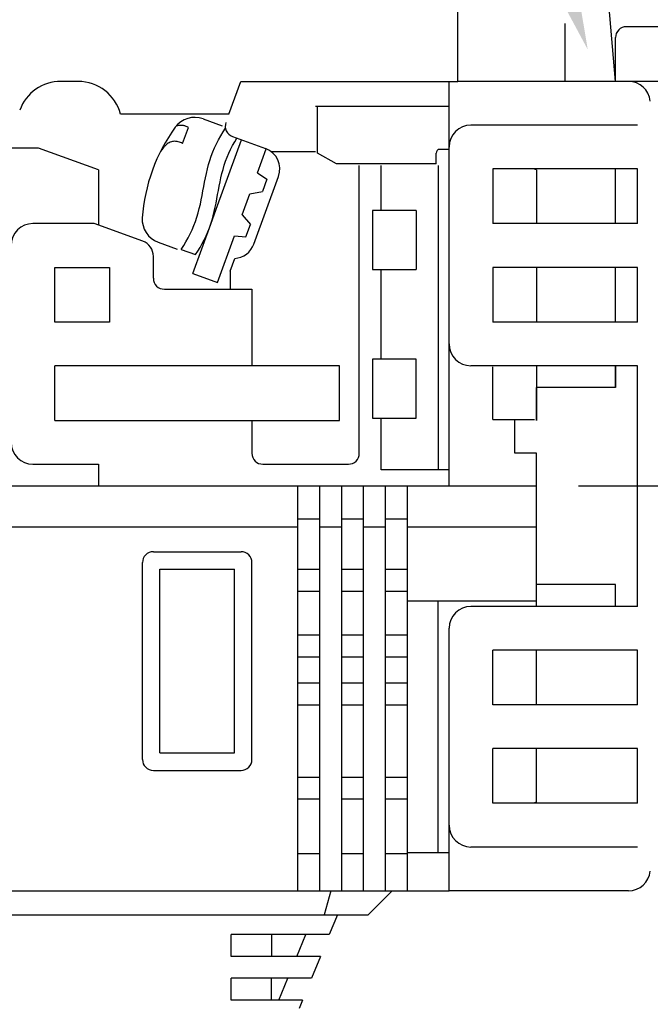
# Model space of a CAD drawing. Header units: inches. Extents: x 3 to 435, y 10 to 289.
# Tile 7 of 10: x 245 to 274, y 139 to 184. Entities that reach past the tile are written whole.
import ezdxf
from ezdxf import colors
from ezdxf.entities.mleader import LeaderData, LeaderLine
from ezdxf.math import Vec2, Vec3

# ---------------------------------------------------------------- set-up
doc = ezdxf.new("R2010")
doc.units = ezdxf.units.IN
doc.header["$LTSCALE"] = 10
doc.header["$MEASUREMENT"] = 0
doc.linetypes.add('CENTER', pattern=[0.4, 0.25, -0.05, 0.05, -0.05])
doc.layers.add('CENTER', color=40, linetype='CENTER')
doc.layers.add('DIMENSIONS', color=140, linetype='Continuous')
doc.dimstyles.get("Standard").update_dxf_attribs({"dimtxt": 3.5, "dimasz": 3.5, "dimexe": 2.5, "dimexo": 3.5, "dimgap": 1, "dimtad": 0, "dimtih": 1, "dimtoh": 1, "dimdec": 1, "dimzin": 0, "dimdsep": 46, "dimtxsty": 'Standard', "dimcen": 0, "dimadec": 0, "dimazin": 0, "dimtfac": 1, "dimtdec": 1, "dimtofl": 0, "dimtmove": 0, "dimatfit": 3, "dimfxl": 1, "dimtolj": 1, "dimtzin": 0, "dimarcsym": 0})

# ---------------------------------------------------------------- blocks, each defined once
blk = doc.blocks.new('*D332')
at = {"layer": 'DEFPOINTS', "color": 0, "transparency": 16777216}
for p in [(284.631, 213.887), (284.631, 177.097), (204.631, 174.097)]:
    blk.add_point(p, dxfattribs=at)
at = {"layer": 'DIMENSIONS', "color": 0, "lineweight": -2, "transparency": 16777216}
for p, q in [((204.631, 177.597), (204.631, 216.387)), ((284.631, 180.597), (284.631, 216.387)), ((208.131, 213.887), (236.631, 213.887)), ((281.131, 213.887), (252.631, 213.887))]:
    blk.add_line(p, q, dxfattribs=at)
at = {"layer": 'DIMENSIONS', "color": 0, "transparency": 16777216}
for points in [[(208.131, 214.47), (208.131, 213.303), (204.631, 213.887)], [(281.131, 214.47), (281.131, 213.303), (284.631, 213.887)]]:
    blk.add_solid(points, dxfattribs=at)
at = {"layer": 'DIMENSIONS', "color": 0, "transparency": 16777216, "char_height": 3.5, "attachment_point": 5}
for s, insert in [('\\A1;80.0', (244.631, 216.637)), ('\\A1;[3.15]', (244.631, 211.137))]:
    blk.add_mtext(s, dxfattribs=dict(at, insert=insert))
blk = doc.blocks.new('*D340')
at = {"layer": 'DEFPOINTS', "color": 0, "transparency": 16777216}
for p in [(284.732, 149.074), (224.631, 148.255), (224.631, 104.444)]:
    blk.add_point(p, dxfattribs=at)
at = {"layer": 'DIMENSIONS', "color": 0, "lineweight": -2, "transparency": 16777216}
for p, q in [((284.732, 145.574), (284.732, 101.944)), ((224.631, 144.755), (224.631, 101.944)), ((228.131, 104.444), (246.098, 104.444)), ((281.232, 104.444), (263.265, 104.444))]:
    blk.add_line(p, q, dxfattribs=at)
at = {"layer": 'DIMENSIONS', "color": 0, "transparency": 16777216}
for points in [[(228.131, 105.027), (228.131, 103.861), (224.631, 104.444)], [(281.232, 105.027), (281.232, 103.861), (284.732, 104.444)]]:
    blk.add_solid(points, dxfattribs=at)
at = {"layer": 'DIMENSIONS', "color": 0, "transparency": 16777216, "char_height": 3.5, "attachment_point": 5}
for s, insert in [('\\A1;60.1', (254.682, 107.194)), ('\\A1;[2.37]', (254.682, 101.694))]:
    blk.add_mtext(s, dxfattribs=dict(at, insert=insert))

msp = doc.modelspace()

# ---------------------------------------------------------------- linework, layer by layer
for p, q in [((265.031, 181.597), (265.031, 185.097)), ((272.231, 181.597), (271.921, 185.14)), ((269.931, 181.597), (269.931, 184.248)), ((276.731, 184.097), (272.731, 184.097)), ((272.231, 181.597), (272.231, 183.597)), ((247.695, 181.597), (246.905, 181.597)), ((254.582, 180.097), (255.128, 181.597)), ((255.128, 181.597), (265.031, 181.597)), ((264.631, 163.097), (264.631, 181.597)), ((275.231, 181.597), (265.031, 181.597)), ((254.582, 180.097), (249.631, 180.097)), ((264.631, 180.447), (258.531, 180.447)), ((258.631, 178.322), (258.631, 180.422)), ((253.396, 179.886), (254.273, 179.567)), ((273.231, 179.597), (265.631, 179.597)), ((252.196, 179.558), (252.164, 179.545)), ((252.228, 179.568), (252.196, 179.558)), ((252.261, 179.576), (252.228, 179.568)), ((252.295, 179.583), (252.261, 179.576)), ((252.329, 179.587), (252.295, 179.583)), ((252.363, 179.588), (252.329, 179.587)), ((252.397, 179.588), (252.363, 179.588)), ((252.432, 179.586), (252.397, 179.588)), ((252.466, 179.582), (252.432, 179.586)), ((252.462, 178.763), (252.728, 179.494)), ((252.501, 179.577), (252.466, 179.582)), ((252.535, 179.569), (252.501, 179.577)), ((252.568, 179.56), (252.535, 179.569)), ((252.602, 179.55), (252.568, 179.56)), ((252.634, 179.537), (252.602, 179.55)), ((252.666, 179.524), (252.634, 179.537)), ((252.697, 179.509), (252.666, 179.524)), ((252.728, 179.494), (252.697, 179.509)), ((254.205, 179.111), (254.31, 179.287)), ((254.31, 179.287), (254.421, 179.46)), ((251.724, 178.707), (251.684, 178.673)), ((251.766, 178.739), (251.724, 178.707)), ((251.81, 178.768), (251.766, 178.739)), ((251.855, 178.793), (251.81, 178.768)), ((251.903, 178.816), (251.855, 178.793)), ((251.952, 178.833), (251.903, 178.816)), ((252.003, 178.847), (251.952, 178.833)), ((252.054, 178.855), (252.003, 178.847)), ((252.107, 178.858), (252.054, 178.855)), ((252.16, 178.856), (252.107, 178.858)), ((252.212, 178.85), (252.16, 178.856)), ((252.265, 178.84), (252.212, 178.85)), ((252.316, 178.825), (252.265, 178.84)), ((252.366, 178.807), (252.316, 178.825)), ((252.415, 178.786), (252.366, 178.807)), ((252.462, 178.763), (252.415, 178.786)), ((253.922, 178.562), (254.01, 178.748)), ((254.01, 178.748), (254.104, 178.931)), ((254.063, 175.919), (255.157, 178.926)), ((254.104, 178.931), (254.205, 179.111)), ((254.743, 179.077), (256.247, 178.529)), ((254.747, 178.663), (254.842, 178.835)), ((254.842, 178.835), (254.941, 179.005)), ((245.884, 178.547), (244.631, 178.547)), ((248.631, 177.547), (245.884, 178.547)), ((251.483, 178.433), (251.454, 178.389)), ((251.513, 178.476), (251.483, 178.433)), ((251.544, 178.518), (251.513, 178.476)), ((251.576, 178.559), (251.544, 178.518)), ((251.611, 178.599), (251.576, 178.559)), ((251.646, 178.637), (251.611, 178.599)), ((251.684, 178.673), (251.646, 178.637)), ((253.769, 178.182), (253.842, 178.374)), ((253.842, 178.374), (253.922, 178.562)), ((254.497, 178.129), (254.574, 178.31)), ((254.574, 178.31), (254.658, 178.488)), ((254.658, 178.488), (254.747, 178.663)), ((255.886, 177.42), (256.285, 178.515)), ((256.495, 178.397), (258.531, 178.397)), ((259.497, 177.822), (258.631, 178.322)), ((264.052, 178.38), (264.042, 178.322)), ((264.042, 177.822), (264.042, 178.322)), ((264.082, 178.437), (264.052, 178.38)), ((264.129, 178.488), (264.082, 178.437)), ((264.631, 178.488), (264.129, 178.488)), ((253.595, 177.594), (253.646, 177.792)), ((253.646, 177.792), (253.704, 177.988)), ((253.704, 177.988), (253.769, 178.182)), ((254.365, 177.76), (254.427, 177.946)), ((254.427, 177.946), (254.497, 178.129)), ((264.042, 177.822), (259.497, 177.822)), ((248.631, 177.547), (248.631, 175.023)), ((253.507, 177.193), (253.549, 177.394)), ((253.549, 177.394), (253.595, 177.594)), ((254.215, 177.192), (254.26, 177.383)), ((254.26, 177.383), (254.309, 177.572)), ((254.309, 177.572), (254.365, 177.76)), ((255.886, 177.42), (256.31, 177.123)), ((260.533, 164.597), (260.533, 177.747)), ((261.533, 175.697), (261.533, 177.747)), ((264.131, 177.747), (264.131, 163.847)), ((273.231, 177.597), (266.631, 177.597)), ((266.631, 177.597), (266.631, 175.097)), ((268.631, 177.547), (268.494, 177.597)), ((268.631, 177.547), (268.631, 175.097)), ((272.231, 175.097), (272.231, 177.597)), ((273.231, 175.097), (273.231, 177.597)), ((253.43, 176.789), (253.467, 176.992)), ((253.467, 176.992), (253.507, 177.193)), ((254.136, 176.807), (254.174, 177)), ((254.174, 177), (254.215, 177.192)), ((255.721, 174.162), (256.844, 177.248)), ((256.31, 177.123), (256.105, 176.559)), ((253.356, 176.385), (253.393, 176.587)), ((253.393, 176.587), (253.43, 176.789)), ((254.064, 176.42), (254.099, 176.614)), ((254.099, 176.614), (254.136, 176.807)), ((255.187, 175.498), (255.536, 176.459)), ((255.536, 176.459), (256.105, 176.559)), ((253.274, 175.982), (253.316, 176.183)), ((253.316, 176.183), (253.356, 176.385)), ((253.953, 175.84), (253.992, 176.033)), ((253.992, 176.033), (254.029, 176.226)), ((254.029, 176.226), (254.064, 176.42)), ((253.12, 175.388), (253.177, 175.584)), ((253.177, 175.584), (253.228, 175.782)), ((253.228, 175.782), (253.274, 175.982)), ((253.755, 175.073), (254.063, 175.919)), ((253.865, 175.458), (253.911, 175.648)), ((253.911, 175.648), (253.953, 175.84)), ((263.131, 175.697), (261.131, 175.697)), ((261.131, 175.697), (261.131, 172.997)), ((263.131, 175.697), (263.131, 172.997)), ((248.428, 175.097), (245.631, 175.097)), ((250.646, 174.289), (248.428, 175.097)), ((252.981, 175.002), (253.055, 175.194)), ((253.055, 175.194), (253.12, 175.388)), ((253.756, 175.082), (253.813, 175.269)), ((253.813, 175.269), (253.865, 175.458)), ((255.187, 175.498), (255.558, 175.056)), ((273.231, 175.097), (266.631, 175.097)), ((252.813, 174.628), (252.901, 174.814)), ((252.901, 174.814), (252.981, 175.002)), ((252.934, 172.818), (253.755, 175.073)), ((253.54, 174.534), (253.619, 174.714)), ((253.619, 174.714), (253.691, 174.897)), ((253.691, 174.897), (253.756, 175.082)), ((255.352, 174.492), (255.558, 175.056)), ((251.344, 174.248), (252.221, 173.929)), ((252.513, 174.089), (252.619, 174.265)), ((252.619, 174.265), (252.719, 174.445)), ((252.719, 174.445), (252.813, 174.628)), ((253.364, 174.182), (253.455, 174.357)), ((253.455, 174.357), (253.54, 174.534)), ((254.062, 172.408), (254.837, 174.537)), ((254.837, 174.537), (255.352, 174.492)), ((252.403, 173.916), (252.513, 174.089)), ((252.403, 173.916), (253.06, 173.677)), ((253.06, 173.677), (253.166, 173.842)), ((253.166, 173.842), (253.268, 174.011)), ((253.268, 174.011), (253.364, 174.182)), ((251.131, 172.597), (251.131, 173.597)), ((254.631, 172.921), (254.844, 173.506)), ((246.631, 170.597), (246.631, 173.097)), ((246.631, 173.097), (249.131, 173.097)), ((249.131, 173.097), (249.131, 170.597)), ((254.631, 172.921), (254.631, 172.097)), ((261.131, 172.997), (263.131, 172.997)), ((261.533, 168.897), (261.533, 172.997)), ((273.231, 173.097), (266.631, 173.097)), ((266.631, 173.097), (266.631, 170.597)), ((268.631, 173.097), (268.631, 170.597)), ((272.231, 170.597), (272.231, 173.097)), ((273.231, 170.597), (273.231, 173.097)), ((252.934, 172.818), (254.062, 172.408)), ((251.631, 172.097), (255.631, 172.097)), ((255.631, 172.097), (255.631, 168.597)), ((249.131, 170.597), (246.631, 170.597)), ((273.231, 170.597), (266.631, 170.597)), ((263.131, 168.897), (261.131, 168.897)), ((261.131, 168.897), (261.131, 166.197)), ((263.131, 166.197), (263.131, 168.897)), ((246.631, 166.097), (246.631, 168.597)), ((259.631, 168.597), (246.631, 168.597)), ((259.631, 166.097), (259.631, 168.597)), ((273.231, 168.597), (265.631, 168.597)), ((266.631, 166.147), (266.631, 168.547)), ((268.631, 168.597), (268.631, 166.097)), ((272.231, 167.597), (272.231, 168.597)), ((272.231, 168.597), (272.231, 167.597)), ((273.231, 157.597), (273.231, 168.597)), ((268.631, 166.097), (268.631, 167.597)), ((272.231, 167.597), (268.631, 167.597)), ((246.631, 166.097), (259.631, 166.097)), ((255.631, 166.097), (255.631, 164.597)), ((261.131, 166.197), (263.131, 166.197)), ((261.533, 163.847), (261.533, 166.197)), ((266.631, 166.147), (268.531, 166.147)), ((267.631, 164.597), (267.631, 166.097)), ((268.631, 164.597), (267.631, 164.597)), ((268.631, 158.597), (268.631, 164.597)), ((245.631, 164.097), (248.631, 164.097)), ((248.631, 164.097), (248.631, 163.097)), ((248.631, 164.097), (248.631, 163.097)), ((256.131, 164.097), (260.033, 164.097)), ((264.631, 163.847), (261.533, 163.847)), ((248.631, 163.097), (228.631, 163.097)), ((248.631, 163.097), (228.631, 163.097)), ((268.631, 163.097), (248.631, 163.097)), ((268.631, 163.097), (248.631, 163.097)), ((257.731, 144.597), (257.731, 163.097)), ((258.731, 144.597), (258.731, 163.097)), ((259.731, 144.597), (259.731, 163.097)), ((260.731, 144.597), (260.731, 163.097)), ((261.731, 144.597), (261.731, 163.097)), ((262.731, 144.597), (262.731, 163.097)), ((268.631, 157.597), (268.631, 163.097)), ((257.731, 161.597), (258.731, 161.597)), ((259.731, 161.597), (260.731, 161.597)), ((261.731, 161.597), (262.731, 161.597)), ((233.831, 161.231), (257.731, 161.231)), ((258.731, 161.231), (259.731, 161.231)), ((260.731, 161.231), (261.731, 161.231)), ((262.731, 161.231), (268.631, 161.231)), ((251.131, 160.097), (255.131, 160.097)), ((250.631, 150.597), (250.631, 159.597)), ((255.631, 150.597), (255.631, 159.597)), ((251.431, 150.897), (251.431, 159.297)), ((251.431, 159.297), (254.831, 159.297)), ((254.831, 150.897), (254.831, 159.297)), ((257.731, 159.297), (258.731, 159.297)), ((259.731, 159.297), (260.731, 159.297)), ((261.731, 159.297), (262.731, 159.297)), ((272.231, 158.597), (268.631, 158.597)), ((272.231, 157.597), (272.231, 158.597)), ((257.731, 158.297), (258.731, 158.297)), ((259.731, 158.297), (260.731, 158.297)), ((261.731, 158.297), (262.731, 158.297)), ((262.731, 157.847), (268.631, 157.847)), ((264.131, 146.347), (264.131, 157.847)), ((273.231, 157.597), (265.631, 157.597)), ((257.731, 156.297), (258.731, 156.297)), ((259.731, 156.297), (260.731, 156.297)), ((261.731, 156.297), (262.731, 156.297)), ((264.631, 144.597), (264.631, 156.597)), ((257.731, 155.297), (258.731, 155.297)), ((259.731, 155.297), (260.731, 155.297)), ((261.731, 155.297), (262.731, 155.297)), ((273.231, 155.597), (266.631, 155.597)), ((266.631, 153.097), (266.631, 155.597)), ((268.631, 153.097), (268.631, 155.597)), ((273.231, 153.097), (273.231, 155.597)), ((257.731, 154.097), (258.731, 154.097)), ((259.731, 154.097), (260.731, 154.097)), ((261.731, 154.097), (262.731, 154.097)), ((257.731, 153.097), (258.731, 153.097)), ((259.731, 153.097), (260.731, 153.097)), ((261.731, 153.097), (262.731, 153.097)), ((273.231, 153.097), (266.631, 153.097)), ((251.431, 150.897), (254.831, 150.897)), ((273.231, 151.097), (266.631, 151.097)), ((266.631, 148.597), (266.631, 151.097)), ((268.631, 148.647), (268.631, 151.097)), ((273.231, 148.597), (273.231, 151.097)), ((251.131, 150.097), (255.131, 150.097)), ((257.731, 149.797), (258.731, 149.797)), ((259.731, 149.797), (260.731, 149.797)), ((261.731, 149.797), (262.731, 149.797)), ((257.731, 148.797), (258.731, 148.797)), ((259.731, 148.797), (260.731, 148.797)), ((261.731, 148.797), (262.731, 148.797)), ((273.231, 148.597), (266.631, 148.597)), ((268.631, 148.647), (268.494, 148.597)), ((257.731, 146.297), (258.731, 146.297)), ((259.731, 146.297), (260.731, 146.297)), ((261.731, 146.297), (262.731, 146.297)), ((262.731, 146.347), (264.631, 146.347)), ((273.231, 146.597), (265.631, 146.597)), ((233.831, 144.597), (264.631, 144.597)), ((259.231, 144.597), (258.936, 143.497)), ((262.031, 144.597), (260.931, 143.497)), ((272.826, 144.597), (264.631, 144.597)), ((244.531, 143.497), (260.931, 143.497)), ((259.531, 143.497), (259.164, 142.597)), ((259.164, 142.597), (254.685, 142.597)), ((254.685, 141.597), (254.685, 142.597)), ((256.531, 142.597), (256.531, 141.597)), ((257.675, 141.597), (258.084, 142.597)), ((258.756, 141.597), (254.685, 141.597)), ((258.756, 141.597), (258.347, 140.597)), ((258.347, 140.597), (254.685, 140.597)), ((254.685, 139.597), (254.685, 140.597)), ((256.531, 139.597), (256.531, 140.597)), ((256.859, 139.597), (257.267, 140.597)), ((257.939, 139.597), (254.685, 139.597)), ((257.939, 139.597), (257.785, 139.219))]:
    msp.add_line(p, q)
for centre, radius, start, end in [((272.731, 183.597), 0.5, 90, 180), ((246.905, 179.597), 2, 90, 160), ((247.695, 179.597), 2, 14.4775, 90), ((272.826, 180.597), 1, 5.7106, 90), ((253.02, 178.853), 1.1, 70, 144.0164), ((254.914, 179.547), 0.5, 160, 250), ((265.631, 178.597), 1, 90, 180), ((258.603, 174.798), 8, 144.0164, 175.9836), ((255.905, 177.59), 1, 340, 70), ((245.631, 174.097), 1, 90, 180), ((251.72, 175.282), 1.1, 175.9836, 250), ((250.394, 173.597), 0.737, 0, 70), ((254.782, 174.504), 1, 273.5782, 340), ((251.631, 172.597), 0.5, 180, 270), ((265.631, 169.597), 1, 180, 270), ((245.631, 165.097), 1, 180, 270), ((256.131, 164.597), 0.5, 180, 270), ((260.033, 164.597), 0.5, 270, 0), ((251.131, 159.597), 0.5, 90, 180), ((255.131, 159.597), 0.5, 0, 90), ((265.631, 156.597), 1, 90, 180), ((251.131, 150.597), 0.5, 180, 270), ((255.131, 150.597), 0.5, 270, 0), ((265.631, 147.597), 1, 180, 270), ((272.826, 145.597), 1, 270, 354.2894)]:
    msp.add_arc(centre, radius, start, end)
at = {"layer": 'CENTER', "ltscale": 6.5}
msp.add_line((312.798, 163.097), (200.135, 163.097), dxfattribs=at)

# ---------------------------------------------------------------- dimensions: what is measured, and where the dimension line sits
at = {"layer": 'DIMENSIONS'}
for base, p1, p2, picture, middle in [((284.631, 213.887), (204.631, 174.097), (284.631, 177.097), '*D332', (244.631, 213.887)), ((224.631, 104.444), (284.732, 149.074), (224.631, 148.255), '*D340', (254.682, 104.444))]:
    dim = msp.add_linear_dim(base=base, p1=p1, p2=p2, dimstyle='Standard', override={"dimpost": '\\X'}, dxfattribs=at)
    dim.commit()
    dim.dimension.update_dxf_attribs({"geometry": picture, "text_midpoint": middle})

# ---------------------------------------------------------------- leaders
ml = msp.add_multileader_mtext('Standard', dxfattribs=at)
ml.set_content('RELEASE ARM', color=256)
ml.set_leader_properties()
ml.build(insert=Vec2(0, 0))
ml.multileader.update_dxf_attribs({"text_left_attachment_type": 2, "text_right_attachment_type": 2, "dogleg_length": 3, "arrow_head_size": 3.5})
ctx = ml.context
ctx.base_point, ctx.char_height, ctx.arrow_head_size, ctx.landing_gap_size, ctx.plane_origin = Vec3(218.298, 201.558), 3.5, 3.5, 3, Vec3(270.967, 183.051)
ctx.left_attachment, ctx.right_attachment, ctx.text_align_type = 2, 2, 2
notes = []
notes.append((ctx, [(0, (1, 1, 0), (264.631, 201.558), (-1, 0), 3, [(0, [(270.967, 183.051)], 0, [])])]))
ctx.mtext.insert, ctx.mtext.alignment, ctx.mtext.flow_direction = Vec3(258.631, 203.308), 3, 5
ml = msp.add_multileader_mtext('Standard', dxfattribs=at)
ml.set_content('PACKING', color=256)
ml.set_leader_properties()
ml.build(insert=Vec2(0, 0))
ml.multileader.update_dxf_attribs({"text_left_attachment_type": 2, "text_right_attachment_type": 2, "dogleg_length": 3, "arrow_head_size": 3.5})
ctx = ml.context
ctx.base_point, ctx.char_height, ctx.arrow_head_size, ctx.landing_gap_size, ctx.plane_origin = Vec3(241.068, 122.108), 3.5, 3.5, 3, Vec3(284.881, 149.097)
ctx.left_attachment, ctx.right_attachment, ctx.text_align_type = 2, 2, 2
notes.append((ctx, [(0, (1, 1, 0), (272.235, 122.108), (-1, 0), 3, [(0, [(284.881, 149.097)], 0, [])])]))
ctx.mtext.insert, ctx.mtext.alignment, ctx.mtext.flow_direction = Vec3(266.235, 123.858), 3, 5
ml = msp.add_multileader_mtext('Standard', dxfattribs=at)
ml.set_content('LOCKING NUT', color=256)
ml.set_leader_properties()
ml.build(insert=Vec2(0, 0))
ml.multileader.update_dxf_attribs({"text_left_attachment_type": 2, "text_right_attachment_type": 2, "dogleg_length": 3, "arrow_head_size": 3.5})
ctx = ml.context
ctx.base_point, ctx.char_height, ctx.arrow_head_size, ctx.landing_gap_size, ctx.plane_origin = Vec3(227.37, 130.907), 3.5, 3.5, 3, Vec3(280.678, 147.539)
ctx.left_attachment, ctx.right_attachment, ctx.text_align_type = 2, 2, 2
notes.append((ctx, [(0, (1, 1, 0), (272.537, 130.907), (-1, 0), 3, [(0, [(280.678, 147.539)], 0, [])])]))
ctx.mtext.insert, ctx.mtext.alignment, ctx.mtext.flow_direction = Vec3(266.537, 132.657), 3, 5
for ctx, leaders in notes:
    for number, flags, end, landing, length, lines in leaders:
        leader = LeaderData()
        leader.index, (leader.has_last_leader_line, leader.has_dogleg_vector, leader.attachment_direction) = number, flags
        leader.last_leader_point, leader.dogleg_vector, leader.dogleg_length = Vec3(end), Vec3(landing), length
        for number, points, colour, breaks in lines:
            line = LeaderLine()
            line.index, line.vertices, line.color, line.breaks = number, Vec3.list(points), colors.encode_raw_color(colour), breaks
            leader.lines.append(line)
        ctx.leaders.append(leader)

doc.saveas('drawing.dxf')
